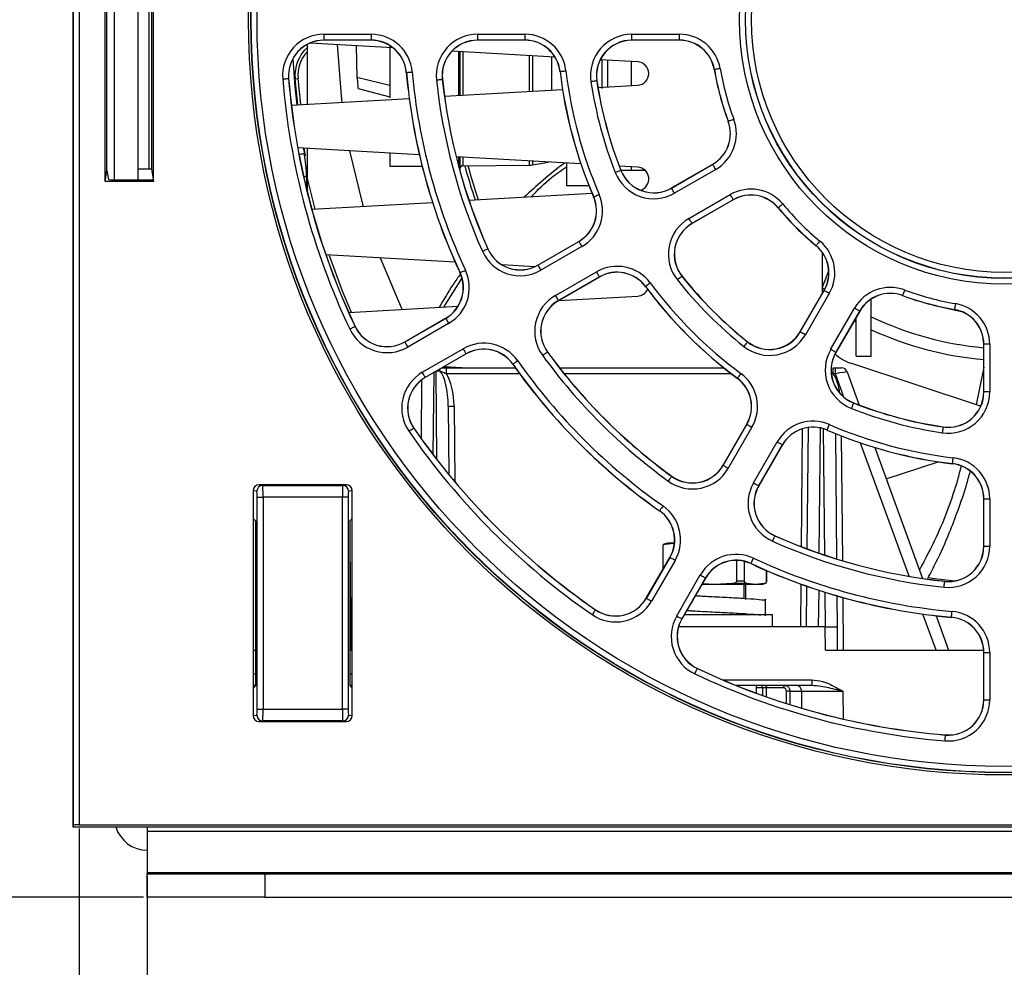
# Paper-space layout 'Sheet1' of a CAD drawing. Header units: millimetres. Extents: x -7 to 413, y -20 to 277.
# Tile 3 of 108: x 31 to 48, y 24 to 40. Entities that reach past the tile are written whole.
import ezdxf

# ---------------------------------------------------------------- set-up
doc = ezdxf.new("R2010")
doc.units = ezdxf.units.MM
doc.header["$PDSIZE"] = -1
doc.styles.add('SLDTEXTSTYLE1', font='TXT', dxfattribs={"width": 0.75})
doc.dimstyles.new('SLDDIMSTYLE1', dxfattribs={"dimtxt": 2.5, "dimasz": 3, "dimexe": 0, "dimexo": 0.0625, "dimtad": 1, "dimdec": 1, "dimlfac": 5, "dimrnd": 1e-09, "dimzin": 4, "dimdsep": 46, "dimtxsty": 'SLDTEXTSTYLE1', "dimblk1": 'CLOSED', "dimblk2": 'CLOSED', "dimsah": 1, "dimcen": 0.09, "dimadec": 0, "dimazin": 1, "dimtfac": 1, "dimtofl": 0, "dimtmove": 0, "dimatfit": 3, "dimldrblk": 'CLOSED', "dimfxl": 0, "dimfrac": 2, "dimtolj": 1, "dimtzin": 12, "dimarcsym": 0})
doc.dimstyles.new('SLDDIMSTYLE5', dxfattribs={"dimtxt": 2.5, "dimasz": 3, "dimexe": 0, "dimexo": 0.0625, "dimtad": 1, "dimdec": 0, "dimlfac": 5, "dimrnd": 1e-09, "dimzin": 12, "dimdsep": 46, "dimtxsty": 'SLDTEXTSTYLE1', "dimblk1": 'CLOSED', "dimblk2": 'CLOSED', "dimsah": 1, "dimcen": 0.09, "dimadec": 0, "dimazin": 3, "dimtfac": 1, "dimtofl": 0, "dimtmove": 0, "dimatfit": 3, "dimldrblk": 'CLOSED', "dimfxl": 0, "dimfrac": 2, "dimtolj": 1, "dimtzin": 12, "dimarcsym": 0})

# ---------------------------------------------------------------- blocks, each defined once
blk = doc.blocks.new('_Closed')
at = {"color": 0, "linetype": 'ByBlock', "lineweight": -2}
for p, q in [((-1, 0.166667), (0, 0)), ((-1, 0.166667), (-1, -0.166667)), ((0, 0), (-1, -0.166667)), ((0, 0), (-1, 0))]:
    blk.add_line(p, q, dxfattribs=at)
blk = doc.blocks.new('_D_13')
at = {"color": 0, "linetype": 'Continuous', "lineweight": -2}
for p, q in [((32.425, 26.297), (32.425, 7.647)), ((121.616, 26.297), (121.616, 7.647)), ((35.425, 7.647), (118.616, 7.647))]:
    blk.add_line(p, q, dxfattribs=at)
at = {"layer": 'Defpoints', "color": 0}
for p in [(32.425, 26.36), (121.616, 26.36), (121.616, 7.647)]:
    blk.add_point(p, dxfattribs=at)
at = {"color": 0, "lineweight": -2, "xscale": 3, "yscale": 3, "zscale": 3, "rotation": 180}
blk.add_blockref('_Closed', (32.425, 7.647), dxfattribs=at)
at = {"color": 0, "lineweight": -2, "xscale": 3, "yscale": 3, "zscale": 3}
blk.add_blockref('_Closed', (121.616, 7.647), dxfattribs=at)
at = {"color": 0, "lineweight": 18, "insert": (77.021, 10.772), "char_height": 2.5, "attachment_point": 2, "style": 'SLDTEXTSTYLE1'}
blk.add_mtext('\\A1;446.0', dxfattribs=at)
blk = doc.blocks.new('_D_14')
at = {"color": 0, "linetype": 'Continuous', "lineweight": -2}
for p, q in [((33.58, 25.487), (33.58, 15.128)), ((120.46, 25.487), (120.46, 15.128)), ((36.58, 15.128), (117.46, 15.128))]:
    blk.add_line(p, q, dxfattribs=at)
at = {"layer": 'Defpoints', "color": 0}
for p in [(33.58, 25.55), (120.46, 25.55), (120.46, 15.128)]:
    blk.add_point(p, dxfattribs=at)
at = {"color": 0, "lineweight": -2, "xscale": 3, "yscale": 3, "zscale": 3, "rotation": 180}
blk.add_blockref('_Closed', (33.58, 15.128), dxfattribs=at)
at = {"color": 0, "lineweight": -2, "xscale": 3, "yscale": 3, "zscale": 3}
blk.add_blockref('_Closed', (120.46, 15.128), dxfattribs=at)
at = {"color": 0, "lineweight": 18, "insert": (77.02, 18.253), "char_height": 2.5, "attachment_point": 2, "style": 'SLDTEXTSTYLE1'}
blk.add_mtext('\\A1;(434)', dxfattribs=at)
blk = doc.blocks.new('_D_15')
at = {"color": 0, "linetype": 'Continuous', "lineweight": -2}
for p, q in [((48.764, 87.067), (13.119, 87.067)), ((13.119, 28.128), (13.119, 84.067)), ((33.518, 25.128), (13.119, 25.128))]:
    blk.add_line(p, q, dxfattribs=at)
at = {"layer": 'Defpoints', "color": 0}
for p in [(13.119, 87.067), (48.827, 87.067), (33.58, 25.128)]:
    blk.add_point(p, dxfattribs=at)
at = {"color": 0, "lineweight": -2, "xscale": 3, "yscale": 3, "zscale": 3}
for p, rotation in [((13.119, 87.067), 90.0000000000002), ((13.119, 25.128), 270.0000000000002)]:
    blk.add_blockref('_Closed', p, dxfattribs=dict(at, rotation=rotation))
at = {"color": 0, "lineweight": 18, "insert": (9.994, 56.097), "char_height": 2.5, "attachment_point": 2, "rotation": 90, "style": 'SLDTEXTSTYLE1'}
blk.add_mtext('\\A1;310', dxfattribs=at)

psp = doc.layouts.new('Sheet1')

# ---------------------------------------------------------------- linework, layer by layer
at = {"color": 7, "linetype": 'Continuous', "lineweight": 25}
for p, q in [((32.314, 75.328), (32.314, 26.328)), ((32.321, 75.328), (32.321, 26.328)), ((32.325, 26.354), (32.325, 75.324)), ((32.425, 75.324), (32.425, 26.36)), ((32.863, 37.297), (32.863, 41.36)), ((33.02, 41.328), (33.02, 37.328)), ((33.42, 41.328), (33.42, 37.328)), ((33.685, 37.297), (33.685, 41.36)), ((32.894, 37.485), (32.894, 41.171)), ((33.651, 41.152), (33.651, 37.504)), ((33.611, 37.506), (33.611, 41.15)), ((37.753, 39.57), (36.346, 39.651)), ((36.58, 39.801), (37.383, 39.801)), ((36.58, 39.801), (36.58, 39.701)), ((37.383, 39.701), (36.58, 39.701)), ((36.58, 39.701), (36.58, 39.698)), ((37.383, 39.698), (36.58, 39.698)), ((37.383, 39.801), (37.383, 39.701)), ((37.383, 39.701), (37.383, 39.698)), ((39.191, 39.801), (39.996, 39.801)), ((39.191, 39.801), (39.191, 39.701)), ((39.996, 39.701), (39.191, 39.701)), ((39.191, 39.701), (39.191, 39.698)), ((39.996, 39.698), (39.191, 39.698)), ((39.996, 39.801), (39.996, 39.701)), ((39.996, 39.701), (39.996, 39.698)), ((41.812, 39.801), (42.622, 39.801)), ((41.812, 39.701), (41.812, 39.801)), ((42.622, 39.701), (41.812, 39.701)), ((41.812, 39.701), (41.812, 39.698)), ((42.622, 39.698), (41.812, 39.698)), ((42.622, 39.701), (42.622, 39.801)), ((42.622, 39.701), (42.622, 39.698)), ((36.3, 38.611), (36.3, 39.62)), ((37.127, 39.606), (37.143, 39.067)), ((37.701, 39.607), (37.701, 38.719)), ((40.507, 39.412), (38.757, 39.513)), ((38.891, 39.505), (38.891, 38.76)), ((41.912, 39.332), (41.276, 39.368)), ((41.301, 39.367), (41.301, 38.879)), ((41.401, 39.361), (41.401, 38.903)), ((41.801, 39.338), (41.801, 38.926)), ((37.983, 39.151), (37.98, 39.151)), ((40.594, 39.168), (40.592, 39.168)), ((43.216, 39.2), (43.213, 39.2)), ((35.979, 39.049), (35.982, 39.049)), ((36.091, 39.045), (36.141, 39.049)), ((36.136, 38.602), (36.091, 39.045)), ((36.186, 38.605), (36.141, 39.049)), ((37.701, 38.929), (37.143, 39.067)), ((38.592, 39.035), (38.594, 39.035)), ((41.216, 39.009), (41.218, 39.009)), ((37.162, 38.876), (37.701, 38.735)), ((38.63, 38.745), (40.634, 38.86)), ((41.236, 38.894), (41.912, 38.933)), ((36.027, 38.596), (38.029, 38.71)), ((43.452, 38.32), (43.449, 38.319)), ((38.202, 37.753), (36.137, 37.871)), ((36.27, 37.738), (36.246, 37.865)), ((36.3, 37.348), (36.3, 37.862)), ((37.701, 37.781), (37.701, 37.555)), ((40.947, 37.596), (38.828, 37.717)), ((38.891, 37.713), (38.891, 37.498)), ((32.863, 37.297), (32.894, 37.485)), ((32.894, 37.485), (32.92, 37.33)), ((33.611, 37.506), (33.42, 37.506)), ((33.65, 37.505), (33.678, 37.338)), ((33.651, 37.504), (33.678, 37.338)), ((37.701, 37.555), (38.249, 37.559)), ((38.94, 37.565), (40.076, 37.575)), ((40.125, 37.58), (40.395, 37.627)), ((40.701, 37.61), (40.701, 37.228)), ((41.912, 37.54), (41.598, 37.558)), ((41.624, 37.486), (41.626, 37.487)), ((41.626, 37.488), (41.801, 37.488)), ((41.801, 37.547), (41.801, 37.488)), ((41.801, 37.488), (42.036, 37.488)), ((42.485, 37.187), (43.186, 37.592)), ((42.486, 37.185), (43.187, 37.59)), ((43.237, 37.503), (42.536, 37.098)), ((43.187, 37.59), (43.186, 37.592)), ((32.96, 37.328), (33.68, 37.328)), ((33.68, 37.328), (33.685, 37.297)), ((36.3, 37.108), (36.3, 37.348)), ((33.685, 37.297), (32.863, 37.297)), ((40.701, 37.228), (41.083, 37.228)), ((42.486, 37.185), (42.485, 37.187)), ((39.045, 36.977), (41.137, 37.097)), ((41.165, 37.037), (41.163, 37.036)), ((42.783, 36.669), (43.485, 37.074)), ((43.535, 36.988), (42.833, 36.583)), ((43.536, 36.986), (42.835, 36.581)), ((43.535, 36.988), (43.536, 36.986)), ((36.374, 36.824), (38.425, 36.941)), ((44.299, 36.851), (44.297, 36.85)), ((42.833, 36.583), (42.835, 36.581)), ((39.364, 36.152), (39.367, 36.153)), ((40.215, 35.876), (40.912, 36.279)), ((40.216, 35.874), (40.913, 36.277)), ((40.963, 36.19), (40.266, 35.788)), ((40.913, 36.277), (40.912, 36.279)), ((44.944, 36.207), (44.942, 36.205)), ((38.811, 35.926), (36.614, 36.052)), ((45.051, 35.396), (45.051, 36.087)), ((40.161, 35.849), (39.608, 35.881)), ((40.216, 35.874), (40.215, 35.876)), ((38.62, 35.161), (38.923, 35.647)), ((38.895, 35.746), (38.893, 35.745)), ((40.514, 35.359), (41.211, 35.761)), ((41.261, 35.675), (40.564, 35.272)), ((41.262, 35.673), (40.565, 35.27)), ((41.261, 35.675), (41.262, 35.673)), ((42.663, 35.686), (42.665, 35.687)), ((45.051, 35.503), (45.157, 35.779)), ((42.045, 35.513), (42.043, 35.511)), ((45.088, 35.461), (45.046, 35.491)), ((40.569, 35.272), (41.912, 35.349)), ((44.673, 34.742), (45.078, 35.444)), ((44.675, 34.741), (45.08, 35.442)), ((45.167, 35.393), (44.762, 34.691)), ((45.08, 35.442), (45.078, 35.444)), ((45.881, 34.328), (45.881, 35.299)), ((46.412, 35.359), (46.411, 35.357)), ((37.003, 35.068), (38.858, 35.175)), ((40.564, 35.272), (40.565, 35.27)), ((45.19, 34.443), (45.596, 35.145)), ((37.954, 34.571), (38.649, 34.972)), ((37.955, 34.569), (38.65, 34.97)), ((38.65, 34.97), (38.649, 34.972)), ((45.682, 35.095), (45.277, 34.393)), ((45.684, 35.094), (45.279, 34.392)), ((45.621, 34.48), (45.621, 34.984)), ((45.682, 35.095), (45.684, 35.094)), ((47.293, 35.123), (47.292, 35.121)), ((37.109, 34.833), (37.111, 34.834)), ((38.7, 34.883), (38.005, 34.482)), ((45.621, 34.904), (45.586, 34.923)), ((44.675, 34.741), (44.673, 34.742)), ((37.955, 34.569), (37.954, 34.571)), ((43.778, 34.571), (43.78, 34.573)), ((45.621, 34.328), (45.621, 34.48)), ((47.791, 33.719), (47.791, 34.529)), ((47.793, 34.529), (47.791, 34.529)), ((47.893, 34.529), (47.793, 34.529)), ((47.793, 33.719), (47.793, 34.529)), ((47.893, 34.529), (47.893, 33.719)), ((38.252, 34.053), (38.948, 34.455)), ((38.998, 34.368), (38.302, 33.967)), ((38.999, 34.366), (38.304, 33.965)), ((38.998, 34.368), (38.999, 34.366)), ((40.378, 34.396), (40.38, 34.397)), ((45.277, 34.393), (45.279, 34.392)), ((45.621, 34.328), (45.881, 34.328)), ((38.587, 34.128), (38.661, 34.128)), ((38.592, 34.128), (38.661, 34.128)), ((38.923, 34.128), (38.617, 34.146)), ((38.646, 34.128), (38.671, 34.143)), ((38.661, 34.029), (38.661, 34.128)), ((38.661, 34.128), (39.834, 34.128)), ((38.747, 34.128), (38.762, 34.137)), ((39.792, 34.192), (39.79, 34.191)), ((40.583, 34.128), (43.375, 34.128)), ((45.234, 34.029), (45.234, 34.128)), ((45.234, 34.128), (45.271, 34.128)), ((45.271, 34.029), (45.271, 34.128)), ((45.271, 34.128), (45.377, 34.128)), ((47.739, 33.476), (45.531, 34.206)), ((47.791, 34.142), (47.665, 33.501)), ((38.302, 33.967), (38.304, 33.965)), ((45.271, 34.029), (45.234, 34.029)), ((45.471, 34.062), (45.677, 33.496)), ((38.237, 32.924), (38.246, 33.927)), ((43.605, 33.953), (43.604, 33.951)), ((47.793, 33.719), (47.791, 33.719)), ((47.893, 33.719), (47.793, 33.719)), ((38.693, 33.477), (38.703, 32.317)), ((45.578, 33.531), (45.579, 33.534)), ((43.363, 32.472), (43.765, 33.17)), ((43.365, 32.471), (43.767, 33.168)), ((43.767, 33.168), (43.765, 33.17)), ((47.101, 33.123), (47.102, 33.126)), ((38.108, 33.102), (38.11, 33.103)), ((43.854, 33.118), (43.451, 32.421)), ((44.794, 31.051), (44.812, 33.114)), ((45.13, 33.073), (45.129, 33.07)), ((45.27, 33.011), (45.289, 30.882)), ((43.88, 32.174), (44.283, 32.871)), ((44.369, 32.821), (43.967, 32.124)), ((44.371, 32.82), (43.969, 32.122)), ((44.369, 32.821), (44.371, 32.82)), ((45.94, 32.774), (46.75, 30.549)), ((43.365, 32.471), (43.363, 32.472)), ((46.135, 32.24), (47.017, 32.532)), ((47.26, 32.502), (47.26, 32.499)), ((42.488, 32.285), (42.49, 32.287)), ((35.479, 32.14), (35.542, 32.13)), ((36.963, 32.14), (35.479, 32.14)), ((35.542, 32.13), (36.9, 32.13)), ((36.9, 32.13), (36.963, 32.14)), ((43.967, 32.124), (43.969, 32.122)), ((35.379, 32.04), (35.379, 31.57)), ((35.442, 32.03), (35.379, 32.04)), ((37.063, 32.04), (36.999, 32.03)), ((37.063, 31.57), (37.063, 32.04)), ((35.447, 28.326), (35.447, 31.93)), ((35.447, 31.93), (35.547, 31.93)), ((35.547, 31.93), (35.547, 28.326)), ((36.894, 31.93), (35.547, 31.93)), ((36.894, 28.326), (36.894, 31.93)), ((36.994, 31.93), (36.894, 31.93)), ((36.994, 31.93), (36.994, 28.326)), ((47.791, 31.098), (47.791, 31.903)), ((47.793, 31.903), (47.791, 31.903)), ((47.793, 31.098), (47.793, 31.903)), ((47.793, 31.903), (47.893, 31.903)), ((47.893, 31.903), (47.893, 31.098)), ((42.285, 31.7), (42.283, 31.698)), ((35.379, 31.57), (35.421, 31.528)), ((35.379, 31.57), (35.379, 28.686)), ((35.421, 31.528), (35.421, 28.728)), ((37.021, 31.528), (37.063, 31.57)), ((37.021, 31.528), (37.021, 28.728)), ((37.063, 28.686), (37.063, 31.57)), ((37.021, 31.134), (37.036, 29.328)), ((42.42, 31.148), (42.368, 31.134)), ((42.381, 31.134), (42.528, 31.148)), ((42.528, 31.148), (42.42, 31.148)), ((42.536, 31.148), (42.528, 31.148)), ((44.244, 31.272), (44.245, 31.274)), ((42.338, 31.096), (42.338, 30.699)), ((42.342, 30.705), (42.342, 31.096)), ((47.793, 31.098), (47.791, 31.098)), ((47.793, 31.098), (47.893, 31.098)), ((42.057, 30.211), (42.458, 30.906)), ((42.059, 30.21), (42.461, 30.905)), ((42.547, 30.855), (42.146, 30.16)), ((42.461, 30.905), (42.458, 30.906)), ((43.592, 30.856), (43.592, 30.501)), ((43.728, 30.501), (43.728, 30.839)), ((43.838, 30.803), (43.837, 30.8)), ((44.099, 30.683), (44.099, 30.501)), ((44.102, 30.501), (44.102, 30.682)), ((42.575, 29.912), (42.976, 30.608)), ((43.063, 30.558), (42.661, 29.862)), ((43.065, 30.556), (42.663, 29.861)), ((43.22, 30.448), (43.002, 30.448)), ((43.22, 30.448), (43.008, 30.458)), ((43.063, 30.558), (43.065, 30.556)), ((43.515, 30.462), (43.22, 30.448)), ((43.913, 30.448), (43.22, 30.448)), ((43.766, 30.462), (43.515, 30.462)), ((43.728, 30.501), (43.592, 30.501)), ((43.72, 30.211), (43.72, 30.448)), ((43.75, 30.448), (43.72, 30.435)), ((43.75, 30.188), (43.75, 30.448)), ((43.913, 30.448), (43.766, 30.462)), ((44.06, 30.462), (43.913, 30.448)), ((44.02, 30.448), (43.913, 30.448)), ((44.02, 30.448), (44.073, 30.462)), ((47.127, 30.499), (47.127, 30.502)), ((44.782, 29.728), (44.788, 30.415)), ((42.059, 30.21), (42.057, 30.211)), ((43.227, 30.238), (43.224, 30.238)), ((44.09, 30.188), (44.054, 30.178)), ((44.084, 29.914), (44.084, 30.174)), ((45.294, 30.253), (45.299, 29.728)), ((41.194, 30.016), (41.196, 30.018)), ((42.72, 29.96), (42.72, 29.928)), ((42.661, 29.862), (42.663, 29.861)), ((43.22, 29.928), (42.702, 29.928)), ((44.2, 29.928), (43.22, 29.928)), ((44.2, 29.728), (44.2, 29.928)), ((46.981, 29.914), (47.194, 29.328)), ((47.244, 29.89), (47.243, 29.888)), ((45.099, 29.728), (42.607, 29.728)), ((45.102, 29.328), (45.099, 29.728)), ((45.099, 29.728), (45.299, 29.728)), ((45.299, 29.728), (45.302, 29.328)), ((35.379, 29.328), (35.421, 29.328)), ((37.021, 29.328), (37.063, 29.328)), ((45.102, 29.328), (47.789, 29.328)), ((47.793, 29.29), (47.791, 29.29)), ((47.791, 28.487), (47.791, 29.29)), ((47.793, 29.29), (47.893, 29.29)), ((47.793, 28.487), (47.793, 29.29)), ((47.893, 29.29), (47.893, 28.487)), ((42.925, 29.016), (42.926, 29.019)), ((44.873, 28.827), (44.873, 28.728)), ((35.421, 28.728), (35.379, 28.686)), ((35.421, 28.728), (35.379, 28.728)), ((35.379, 28.686), (35.379, 28.216)), ((37.021, 28.728), (37.063, 28.686)), ((37.063, 28.728), (37.021, 28.728)), ((37.063, 28.216), (37.063, 28.686)), ((44.873, 28.728), (43.591, 28.728)), ((43.931, 28.597), (43.931, 28.728)), ((44.392, 28.689), (44.092, 28.689)), ((44.7, 28.629), (44.498, 28.629)), ((44.703, 28.343), (44.7, 28.629)), ((47.793, 28.487), (47.791, 28.487)), ((47.793, 28.487), (47.893, 28.487)), ((35.447, 28.326), (35.547, 28.326)), ((35.547, 28.326), (36.894, 28.326)), ((36.994, 28.326), (36.894, 28.326)), ((35.379, 28.216), (35.442, 28.226)), ((35.542, 28.126), (35.479, 28.116)), ((35.479, 28.116), (36.963, 28.116)), ((36.9, 28.126), (35.542, 28.126)), ((36.963, 28.116), (36.9, 28.126)), ((36.999, 28.226), (37.063, 28.216)), ((47.141, 27.887), (47.142, 27.889)), ((32.321, 26.329), (32.314, 26.328)), ((32.314, 26.328), (32.321, 26.328)), ((32.325, 26.354), (32.321, 26.328)), ((32.321, 26.328), (32.96, 26.328)), ((32.425, 26.36), (60.806, 26.36)), ((32.96, 26.328), (33.58, 26.328)), ((33.58, 26.328), (33.58, 26.253)), ((33.58, 26.328), (120.46, 26.328)), ((33.58, 26.253), (120.46, 26.253)), ((33.58, 26.253), (33.58, 25.55)), ((33.58, 25.55), (120.46, 25.55)), ((33.58, 25.55), (33.58, 25.528)), ((33.58, 25.128), (33.58, 25.528)), ((33.58, 25.528), (35.58, 25.528)), ((35.58, 25.528), (35.58, 25.128)), ((35.58, 25.528), (57.12, 25.528)), ((35.58, 25.128), (33.58, 25.128)), ((35.58, 25.128), (57.12, 25.128))]:
    psp.add_line(p, q, dxfattribs=at)
at = {"color": 8, "linetype": 'Continuous', "lineweight": 25}
for p, q in [((38.871, 38.759), (38.871, 39.506)), ((38.94, 39.502), (38.94, 38.763)), ((40.076, 38.828), (40.076, 39.437)), ((40.125, 39.434), (40.125, 38.83)), ((40.453, 38.849), (40.453, 39.416)), ((36.231, 37.866), (36.249, 37.771)), ((38.871, 37.552), (38.871, 37.714)), ((38.94, 37.71), (38.94, 37.565)), ((40.076, 37.575), (40.076, 37.645)), ((40.125, 37.643), (40.125, 37.58)), ((33.678, 37.338), (33.678, 37.338)), ((36.286, 37.376), (36.237, 37.376)), ((36.286, 37.376), (36.286, 37.168)), ((36.43, 36.827), (36.3, 37.348)), ((46.963, 35.189), (47.412, 35.087)), ((38.446, 34.047), (38.434, 32.658)), ((38.502, 32.569), (38.489, 34.071)), ((39.906, 34.029), (38.661, 34.029)), ((43.501, 34.029), (40.662, 34.029)), ((45.234, 34.029), (45.213, 34.037)), ((45.417, 33.63), (45.271, 34.029)), ((38.793, 33.477), (38.804, 32.195)), ((44.694, 31.088), (44.711, 33.092)), ((45.011, 33.108), (44.992, 30.979)), ((45.089, 30.946), (45.07, 33.092)), ((45.371, 32.971), (45.389, 30.851)), ((46.525, 30.585), (45.7, 32.851)), ((42.381, 31.134), (42.368, 31.134)), ((42.342, 31.096), (42.338, 31.096)), ((44.073, 30.462), (44.06, 30.462)), ((44.102, 30.501), (44.099, 30.501)), ((44.682, 29.728), (44.688, 30.45)), ((44.987, 30.348), (44.981, 29.728)), ((45.1, 29.728), (45.095, 30.314)), ((45.395, 30.225), (45.402, 29.328)), ((46.982, 29.328), (46.759, 29.942)), ((35.379, 28.926), (35.421, 28.926)), ((37.021, 28.926), (37.063, 28.926)), ((43.352, 28.827), (44.873, 28.827)), ((44.036, 28.689), (43.931, 28.689)), ((44.036, 28.559), (44.036, 28.689)), ((44.092, 28.689), (44.093, 28.539)), ((45.4, 28.629), (45.404, 28.159))]:
    psp.add_line(p, q, dxfattribs=at)
at = {"color": 7, "linetype": 'Continuous', "lineweight": 25, "flags": 128}
for points in [[(36.808, 39.624), (36.874, 38.752), (36.886, 38.645)], [(37.983, 39.151), (37.985, 39.151), (37.991, 39.152), (38, 39.153), (38.012, 39.154), (38.027, 39.155), (38.045, 39.157), (38.063, 39.158), (38.082, 39.16)], [(40.594, 39.168), (40.597, 39.168), (40.602, 39.169), (40.612, 39.17), (40.624, 39.171), (40.639, 39.173), (40.656, 39.175), (40.674, 39.177), (40.694, 39.18)], [(43.314, 39.217), (43.295, 39.214), (43.277, 39.211), (43.26, 39.208), (43.245, 39.205), (43.233, 39.203), (43.224, 39.202), (43.218, 39.201), (43.216, 39.2)], [(35.88, 39.041), (35.899, 39.042), (35.917, 39.044), (35.934, 39.045), (35.949, 39.046), (35.962, 39.047), (35.971, 39.048), (35.977, 39.049), (35.979, 39.049)], [(38.492, 39.024), (38.512, 39.026), (38.53, 39.028), (38.547, 39.03), (38.562, 39.031), (38.574, 39.033), (38.584, 39.034), (38.59, 39.034), (38.592, 39.035)], [(41.216, 39.009), (41.214, 39.008), (41.208, 39.008), (41.199, 39.006), (41.186, 39.004), (41.171, 39.002), (41.154, 39), (41.136, 38.997), (41.117, 38.994)], [(43.545, 38.354), (43.527, 38.348), (43.51, 38.341), (43.494, 38.335), (43.48, 38.33), (43.468, 38.326), (43.459, 38.323), (43.454, 38.321), (43.452, 38.32)], [(37.018, 37.821), (37.236, 36.912), (37.247, 36.874)], [(41.624, 37.486), (41.622, 37.485), (41.616, 37.483), (41.608, 37.48), (41.596, 37.475), (41.582, 37.469), (41.566, 37.463), (41.549, 37.456), (41.531, 37.449)], [(43.237, 37.503), (43.228, 37.52), (43.219, 37.536), (43.21, 37.551), (43.202, 37.564), (43.196, 37.575), (43.192, 37.583), (43.189, 37.588), (43.187, 37.59)], [(42.536, 37.098), (42.526, 37.115), (42.517, 37.131), (42.508, 37.146), (42.501, 37.159), (42.494, 37.169), (42.49, 37.178), (42.487, 37.183), (42.486, 37.185)], [(41.165, 37.037), (41.167, 37.038), (41.173, 37.04), (41.181, 37.044), (41.193, 37.049), (41.207, 37.055), (41.222, 37.062), (41.239, 37.069), (41.257, 37.077)], [(43.535, 36.988), (43.534, 36.99), (43.531, 36.995), (43.526, 37.003), (43.52, 37.014), (43.512, 37.027), (43.504, 37.042), (43.495, 37.058), (43.485, 37.074)], [(44.376, 36.915), (44.361, 36.903), (44.347, 36.891), (44.334, 36.88), (44.322, 36.871), (44.313, 36.863), (44.306, 36.857), (44.301, 36.853), (44.299, 36.851)], [(42.833, 36.583), (42.832, 36.585), (42.829, 36.59), (42.825, 36.598), (42.818, 36.609), (42.811, 36.622), (42.802, 36.636), (42.793, 36.653), (42.783, 36.669)], [(39.273, 36.111), (39.291, 36.119), (39.308, 36.126), (39.323, 36.133), (39.337, 36.139), (39.348, 36.144), (39.357, 36.148), (39.362, 36.151), (39.364, 36.152)], [(40.913, 36.277), (40.914, 36.275), (40.917, 36.27), (40.922, 36.262), (40.928, 36.251), (40.936, 36.238), (40.944, 36.223), (40.954, 36.207), (40.963, 36.19)], [(45.008, 36.284), (44.996, 36.269), (44.984, 36.255), (44.973, 36.241), (44.963, 36.23), (44.955, 36.22), (44.949, 36.213), (44.945, 36.209), (44.944, 36.207)], [(37.537, 35.999), (37.893, 35.156), (37.91, 35.12)], [(40.216, 35.874), (40.217, 35.872), (40.22, 35.867), (40.225, 35.859), (40.231, 35.848), (40.239, 35.835), (40.247, 35.82), (40.257, 35.804), (40.266, 35.788)], [(38.895, 35.746), (38.897, 35.747), (38.902, 35.749), (38.911, 35.753), (38.922, 35.759), (38.936, 35.765), (38.951, 35.772), (38.968, 35.78), (38.986, 35.788)], [(41.211, 35.761), (41.22, 35.745), (41.23, 35.729), (41.238, 35.714), (41.246, 35.701), (41.252, 35.69), (41.257, 35.682), (41.26, 35.677), (41.261, 35.675)], [(42.663, 35.686), (42.662, 35.684), (42.657, 35.681), (42.65, 35.675), (42.64, 35.667), (42.628, 35.658), (42.615, 35.647), (42.6, 35.635), (42.585, 35.623)], [(42.126, 35.572), (42.11, 35.561), (42.095, 35.55), (42.082, 35.54), (42.069, 35.531), (42.059, 35.523), (42.052, 35.518), (42.047, 35.514), (42.045, 35.513)], [(40.514, 35.359), (40.523, 35.342), (40.533, 35.326), (40.541, 35.311), (40.549, 35.298), (40.555, 35.287), (40.56, 35.279), (40.563, 35.274), (40.564, 35.272)], [(45.167, 35.393), (45.15, 35.402), (45.134, 35.411), (45.119, 35.42), (45.106, 35.428), (45.095, 35.434), (45.087, 35.438), (45.082, 35.441), (45.08, 35.442)], [(46.447, 35.453), (46.44, 35.435), (46.434, 35.417), (46.428, 35.401), (46.423, 35.387), (46.418, 35.375), (46.415, 35.367), (46.413, 35.361), (46.412, 35.359)], [(45.682, 35.095), (45.68, 35.096), (45.675, 35.099), (45.667, 35.104), (45.656, 35.11), (45.643, 35.117), (45.628, 35.126), (45.612, 35.135), (45.596, 35.145)], [(47.31, 35.222), (47.307, 35.203), (47.303, 35.184), (47.301, 35.167), (47.298, 35.153), (47.296, 35.14), (47.294, 35.131), (47.293, 35.125), (47.293, 35.123)], [(38.65, 34.97), (38.651, 34.968), (38.654, 34.963), (38.659, 34.955), (38.665, 34.944), (38.673, 34.931), (38.681, 34.916), (38.69, 34.9), (38.7, 34.883)], [(37.018, 34.79), (37.036, 34.798), (37.053, 34.806), (37.068, 34.814), (37.082, 34.82), (37.093, 34.825), (37.102, 34.829), (37.107, 34.832), (37.109, 34.833)], [(44.762, 34.691), (44.745, 34.7), (44.729, 34.71), (44.714, 34.718), (44.701, 34.726), (44.69, 34.732), (44.682, 34.737), (44.677, 34.74), (44.675, 34.741)], [(37.955, 34.569), (37.956, 34.567), (37.959, 34.562), (37.963, 34.554), (37.97, 34.543), (37.977, 34.53), (37.986, 34.515), (37.995, 34.499), (38.005, 34.482)], [(43.778, 34.571), (43.777, 34.569), (43.773, 34.564), (43.767, 34.557), (43.759, 34.547), (43.75, 34.536), (43.739, 34.522), (43.728, 34.508), (43.716, 34.493)], [(38.998, 34.368), (38.997, 34.37), (38.994, 34.375), (38.989, 34.383), (38.983, 34.394), (38.975, 34.407), (38.967, 34.422), (38.957, 34.438), (38.948, 34.455)], [(40.378, 34.396), (40.376, 34.395), (40.371, 34.391), (40.364, 34.386), (40.354, 34.378), (40.342, 34.369), (40.328, 34.359), (40.313, 34.348), (40.297, 34.337)], [(45.277, 34.393), (45.275, 34.394), (45.27, 34.397), (45.262, 34.402), (45.251, 34.408), (45.238, 34.416), (45.223, 34.424), (45.207, 34.434), (45.19, 34.443)], [(39.874, 34.25), (39.858, 34.239), (39.843, 34.228), (39.829, 34.218), (39.817, 34.21), (39.806, 34.202), (39.799, 34.197), (39.794, 34.194), (39.792, 34.192)], [(38.302, 33.967), (38.301, 33.969), (38.298, 33.974), (38.294, 33.982), (38.287, 33.993), (38.28, 34.006), (38.271, 34.02), (38.262, 34.037), (38.252, 34.053)], [(43.665, 34.033), (43.653, 34.018), (43.642, 34.003), (43.632, 33.989), (43.623, 33.977), (43.616, 33.967), (43.61, 33.959), (43.607, 33.955), (43.605, 33.953)], [(45.578, 33.531), (45.578, 33.529), (45.575, 33.524), (45.572, 33.515), (45.567, 33.504), (45.562, 33.489), (45.556, 33.474), (45.549, 33.456), (45.542, 33.438)], [(43.767, 33.168), (43.769, 33.167), (43.774, 33.164), (43.782, 33.16), (43.793, 33.153), (43.806, 33.146), (43.821, 33.137), (43.837, 33.128), (43.854, 33.118)], [(45.13, 33.073), (45.131, 33.075), (45.133, 33.08), (45.137, 33.089), (45.142, 33.1), (45.148, 33.114), (45.154, 33.13), (45.162, 33.147), (45.169, 33.165)], [(47.101, 33.123), (47.101, 33.121), (47.1, 33.115), (47.099, 33.106), (47.097, 33.094), (47.095, 33.079), (47.092, 33.062), (47.089, 33.043), (47.086, 33.024)], [(38.108, 33.102), (38.106, 33.101), (38.102, 33.097), (38.094, 33.092), (38.084, 33.085), (38.071, 33.076), (38.057, 33.067), (38.042, 33.056), (38.026, 33.045)], [(44.283, 32.871), (44.299, 32.861), (44.315, 32.852), (44.33, 32.843), (44.343, 32.836), (44.354, 32.83), (44.362, 32.825), (44.367, 32.822), (44.369, 32.821)], [(43.365, 32.471), (43.367, 32.47), (43.372, 32.467), (43.38, 32.463), (43.391, 32.456), (43.404, 32.449), (43.419, 32.44), (43.435, 32.431), (43.451, 32.421)], [(47.26, 32.502), (47.261, 32.504), (47.261, 32.51), (47.262, 32.519), (47.264, 32.532), (47.266, 32.546), (47.268, 32.564), (47.27, 32.582), (47.272, 32.601)], [(42.488, 32.285), (42.487, 32.284), (42.484, 32.279), (42.478, 32.271), (42.471, 32.261), (42.462, 32.249), (42.452, 32.235), (42.441, 32.22), (42.43, 32.205)], [(43.88, 32.174), (43.897, 32.164), (43.913, 32.155), (43.928, 32.146), (43.941, 32.139), (43.952, 32.132), (43.96, 32.128), (43.965, 32.125), (43.967, 32.124)], [(42.342, 31.781), (42.331, 31.766), (42.321, 31.75), (42.311, 31.736), (42.302, 31.724), (42.295, 31.714), (42.289, 31.706), (42.286, 31.701), (42.285, 31.7)], [(44.203, 31.18), (44.211, 31.198), (44.219, 31.215), (44.226, 31.231), (44.232, 31.245), (44.237, 31.256), (44.241, 31.264), (44.243, 31.27), (44.244, 31.272)], [(42.547, 30.855), (42.531, 30.865), (42.514, 30.874), (42.5, 30.883), (42.487, 30.89), (42.476, 30.896), (42.468, 30.901), (42.463, 30.904), (42.461, 30.905)], [(43.838, 30.803), (43.839, 30.805), (43.842, 30.81), (43.846, 30.818), (43.851, 30.83), (43.857, 30.843), (43.865, 30.859), (43.873, 30.876), (43.881, 30.893)], [(42.976, 30.608), (42.993, 30.598), (43.009, 30.589), (43.024, 30.58), (43.037, 30.573), (43.047, 30.566), (43.056, 30.562), (43.061, 30.559), (43.063, 30.558)], [(47.287, 30.502), (46.915, 30.549), (46.854, 30.558)], [(47.117, 30.4), (47.119, 30.419), (47.121, 30.438), (47.122, 30.455), (47.124, 30.47), (47.125, 30.482), (47.126, 30.491), (47.127, 30.497), (47.127, 30.499)], [(42.146, 30.16), (42.129, 30.169), (42.113, 30.179), (42.098, 30.187), (42.085, 30.195), (42.074, 30.201), (42.066, 30.206), (42.061, 30.209), (42.059, 30.21)], [(41.194, 30.016), (41.193, 30.014), (41.19, 30.009), (41.185, 30.001), (41.177, 29.991), (41.169, 29.979), (41.159, 29.965), (41.149, 29.949), (41.138, 29.933)], [(47.244, 29.89), (47.244, 29.892), (47.244, 29.898), (47.245, 29.908), (47.246, 29.92), (47.248, 29.935), (47.249, 29.952), (47.251, 29.971), (47.252, 29.99)], [(42.575, 29.912), (42.591, 29.903), (42.607, 29.893), (42.622, 29.885), (42.635, 29.877), (42.646, 29.871), (42.654, 29.866), (42.659, 29.863), (42.661, 29.862)], [(42.883, 28.926), (42.891, 28.943), (42.899, 28.96), (42.906, 28.976), (42.913, 28.989), (42.918, 29.001), (42.922, 29.009), (42.924, 29.014), (42.925, 29.016)], [(44.092, 28.689), (44.093, 28.697), (44.094, 28.704), (44.097, 28.711), (44.1, 28.717), (44.104, 28.722), (44.108, 28.725), (44.113, 28.727), (44.118, 28.728)], [(44.392, 28.689), (44.392, 28.697), (44.394, 28.704), (44.396, 28.711), (44.399, 28.717), (44.403, 28.722), (44.408, 28.725), (44.412, 28.727), (44.417, 28.728)], [(47.133, 27.787), (47.135, 27.806), (47.136, 27.825), (47.138, 27.842), (47.139, 27.857), (47.14, 27.869), (47.141, 27.879), (47.141, 27.884), (47.141, 27.887)]]:
    psp.add_lwpolyline(points, dxfattribs=at)
at = {"color": 8, "linetype": 'Continuous', "lineweight": 25, "flags": 128}
for points in [[(36.053, 39.386), (36.089, 38.904), (36.121, 38.601)], [(36.249, 37.771), (36.23, 37.767), (36.211, 37.763), (36.194, 37.76), (36.179, 37.757), (36.167, 37.755), (36.158, 37.753)], [(37.052, 35.071), (36.899, 35.433), (36.669, 36.049)], [(44.498, 28.629), (44.498, 28.549), (44.498, 28.417)]]:
    psp.add_lwpolyline(points, dxfattribs=at)
at = {"color": 7, "linetype": 'Continuous', "lineweight": 25}
for radius in [12.84, 12.8, 12.796, 12.696, 4.499, 4.399, 4.396, 4.296]:
    psp.add_circle((48.141, 40.048), radius, dxfattribs=at)
for centre, radius, start, end in [((36.58, 39.098), 0.702, 90, 184.6976), ((36.58, 39.098), 0.602, 90, 184.6976), ((36.58, 39.098), 0.6, 90, 184.6976), ((37.383, 39.098), 0.702, 5.0464, 90), ((37.383, 39.098), 0.602, 5.0464, 90), ((37.383, 39.098), 0.6, 5.0464, 90), ((39.191, 39.098), 0.702, 90, 186.0592), ((39.191, 39.098), 0.602, 90, 186.0592), ((39.191, 39.098), 0.6, 90, 186.0592), ((39.996, 39.098), 0.702, 6.6529, 90), ((39.996, 39.098), 0.602, 6.6529, 90), ((39.996, 39.098), 0.6, 6.6529, 90), ((41.812, 39.098), 0.702, 90, 188.5364), ((41.812, 39.098), 0.602, 90, 188.5364), ((41.812, 39.098), 0.6, 90, 188.5364), ((42.622, 39.098), 0.702, 9.7671, 90), ((42.622, 39.098), 0.602, 9.7671, 90), ((42.622, 39.098), 0.6, 9.7671, 90), ((36.739, 39.098), 0.65, 132.4549, 184.6976), ((36.739, 39.098), 0.6, 137.0216, 184.6976), ((41.901, 39.132), 0.2, 273.2765, 86.7235), ((48.141, 40.048), 10.2, 185.0464, 204.9536), ((48.141, 40.048), 10.198, 185.0464, 204.9536), ((48.141, 40.048), 10.098, 185.0464, 204.9536), ((48.141, 40.048), 7.6, 186.6529, 203.3471), ((48.141, 40.048), 7.598, 186.6529, 203.3471), ((48.141, 40.048), 7.498, 186.6529, 203.3471), ((48.141, 40.048), 5, 189.7671, 200.2329), ((48.141, 40.048), 4.998, 189.7671, 200.2329), ((48.141, 40.048), 4.898, 189.7671, 200.2329), ((48.141, 40.048), 12.302, 184.6976, 205.3024), ((48.141, 40.048), 12.202, 184.6976, 205.3024), ((48.141, 40.048), 12.2, 184.6976, 205.3024), ((48.141, 40.048), 9.702, 186.0592, 203.9408), ((48.141, 40.048), 9.602, 186.0592, 203.9408), ((48.141, 40.048), 9.6, 186.0592, 203.9408), ((48.141, 40.048), 7.102, 188.5364, 201.4636), ((48.141, 40.048), 7.002, 188.5364, 201.4636), ((48.141, 40.048), 7, 188.5364, 201.4636), ((42.886, 38.111), 0.6, 300, 20.2329), ((42.886, 38.111), 0.602, 300, 20.2329), ((42.886, 38.111), 0.702, 300, 20.2329), ((34.16, 37.376), 2.125, 0, 10.7022), ((38.871, 37.498), 0.02, 330.3727, 360), ((38.941, 37.515), 0.05, 90.5, 180), ((48.3, 40.048), 9.65, 194.9064, 198.5201), ((48.3, 40.048), 9.6, 194.9836, 198.602), ((40.073, 37.875), 0.3, 270.5, 279.9485), ((42.185, 37.706), 0.602, 201.4636, 300), ((42.185, 37.706), 0.6, 201.4636, 300), ((41.901, 37.341), 0.2, 287.3435, 86.7235), ((42.185, 37.706), 0.702, 201.4636, 300), ((43.836, 36.466), 0.702, 39.7671, 120), ((40.612, 36.799), 0.6, 300, 23.3471), ((40.612, 36.799), 0.602, 300, 23.3471), ((40.612, 36.799), 0.702, 300, 23.3471), ((43.836, 36.466), 0.602, 39.7671, 120), ((43.836, 36.466), 0.6, 39.7671, 120), ((48.141, 40.048), 5, 219.7671, 230.2329), ((48.141, 40.048), 4.998, 219.7671, 230.2329), ((48.141, 40.048), 4.898, 219.7671, 230.2329), ((43.135, 36.061), 0.702, 120, 218.5364), ((43.135, 36.061), 0.602, 120, 218.5364), ((43.135, 36.061), 0.6, 120, 218.5364), ((39.915, 36.396), 0.602, 203.9408, 300), ((39.915, 36.396), 0.6, 203.9408, 300), ((44.559, 35.744), 0.6, 330, 50.2329), ((44.559, 35.744), 0.602, 330, 50.2329), ((44.559, 35.744), 0.702, 330, 50.2329), ((39.915, 36.396), 0.702, 203.9408, 300), ((41.562, 35.153), 0.702, 36.6529, 120), ((38.349, 35.492), 0.6, 300, 24.9536), ((38.349, 35.492), 0.602, 300, 24.9536), ((38.349, 35.492), 0.702, 300, 24.9536), ((41.562, 35.153), 0.602, 36.6529, 120), ((41.562, 35.153), 0.6, 36.6529, 120), ((48.141, 40.048), 7.002, 218.5364, 231.4636), ((48.141, 40.048), 7, 218.5364, 231.4636), ((48.141, 40.048), 7.6, 216.6529, 233.3471), ((48.141, 40.048), 7.598, 216.6529, 233.3471), ((48.141, 40.048), 7.498, 216.6529, 233.3471), ((48.141, 40.048), 7.102, 218.5364, 231.4636), ((46.204, 34.794), 0.702, 69.7671, 150), ((40.865, 34.751), 0.702, 120, 216.0592), ((41.901, 35.549), 0.2, 273.2765, 334.0903), ((46.204, 34.794), 0.602, 69.7671, 150), ((46.204, 34.794), 0.6, 69.7671, 150), ((48.141, 40.048), 5, 249.7671, 260.2329), ((48.141, 40.048), 4.998, 249.7671, 260.2329), ((48.141, 40.048), 4.898, 249.7671, 260.2329), ((40.865, 34.751), 0.602, 120, 216.0592), ((40.865, 34.751), 0.6, 120, 216.0592), ((47.191, 34.529), 0.702, 360, 80.2329), ((48.3, 40.048), 5.6, 244.4016, 264.7785), ((47.191, 34.529), 0.6, 360, 80.2329), ((47.191, 34.529), 0.602, 360, 80.2329), ((37.654, 35.09), 0.602, 205.3024, 300), ((37.654, 35.09), 0.6, 205.3024, 300), ((37.654, 35.09), 0.702, 205.3024, 300), ((44.153, 35.042), 0.702, 231.4636, 330), ((44.153, 35.042), 0.602, 231.4636, 330), ((44.153, 35.042), 0.6, 231.4636, 330), ((48.3, 40.048), 5.8, 245.3444, 264.959), ((39.299, 33.846), 0.702, 35.0464, 120), ((39.299, 33.846), 0.602, 35.0464, 120), ((39.299, 33.846), 0.6, 35.0464, 120), ((48.141, 40.048), 9.702, 216.0592, 233.9408), ((48.141, 40.048), 9.602, 216.0592, 233.9408), ((48.141, 40.048), 9.6, 216.0592, 233.9408), ((45.799, 34.092), 0.702, 150, 248.5364), ((45.799, 34.092), 0.602, 150, 248.5364), ((45.799, 34.092), 0.6, 150, 248.5364), ((45.751, 34.871), 0.7, 226.0826, 251.7066), ((48.141, 40.048), 10.2, 215.0464, 234.9536), ((48.141, 40.048), 10.198, 215.0464, 234.9536), ((48.141, 40.048), 10.098, 215.0464, 234.9536), ((45.377, 34.028), 0.1, 20.0007, 90), ((38.604, 33.445), 0.702, 120, 214.6976), ((38.604, 33.445), 0.602, 120, 214.6976), ((38.604, 33.445), 0.6, 120, 214.6976), ((43.246, 33.47), 0.702, 330, 53.3471), ((43.246, 33.47), 0.6, 330, 53.3471), ((43.246, 33.47), 0.602, 330, 53.3471), ((47.191, 33.719), 0.702, 261.4636, 360), ((47.191, 33.719), 0.602, 261.4636, 360), ((47.191, 33.719), 0.6, 261.4636, 360), ((38.743, 36.349), 2.873, 269.0028, 270.9972), ((48.141, 40.048), 7.002, 248.5364, 261.4636), ((48.141, 40.048), 7, 248.5364, 261.4636), ((48.141, 40.048), 7.102, 248.5364, 261.4636), ((44.891, 32.52), 0.702, 66.6529, 150), ((48.141, 40.048), 7.498, 246.6529, 263.3471), ((48.141, 40.048), 12.302, 214.6976, 235.3024), ((48.141, 40.048), 12.202, 214.6976, 235.3024), ((48.141, 40.048), 12.2, 214.6976, 235.3024), ((44.891, 32.52), 0.602, 66.6529, 150), ((44.891, 32.52), 0.6, 66.6529, 150), ((48.141, 40.048), 7.6, 246.6529, 263.3471), ((48.141, 40.048), 7.598, 246.6529, 263.3471), ((42.843, 32.772), 0.602, 233.9408, 330), ((42.843, 32.772), 0.6, 233.9408, 330), ((47.191, 31.903), 0.602, 0, 83.3471), ((47.191, 31.903), 0.6, 360, 83.3471), ((47.191, 31.903), 0.702, 0, 83.3471), ((42.843, 32.772), 0.702, 233.9408, 330), ((35.542, 32.03), 0.1, 90.0674, 180.0078), ((36.899, 32.03), 0.1, 359.9922, 89.9309), ((44.489, 31.822), 0.702, 150, 246.0592), ((44.489, 31.822), 0.602, 150, 246.0592), ((44.489, 31.822), 0.6, 150, 246.0592), ((41.939, 31.206), 0.6, 330, 54.9536), ((41.939, 31.206), 0.602, 330, 54.9536), ((41.939, 31.206), 0.702, 330, 54.9536), ((42.378, 31.096), 0.04, 105, 180), ((48.141, 40.048), 9.702, 246.0592, 263.9408), ((48.141, 40.048), 9.602, 246.0592, 263.9408), ((48.141, 40.048), 9.6, 246.0592, 263.9408), ((43.584, 30.256), 0.702, 65.0464, 150), ((47.191, 31.098), 0.702, 263.9408, 360), ((47.191, 31.098), 0.602, 263.9408, 360), ((47.191, 31.098), 0.6, 263.9408, 360), ((43.584, 30.256), 0.602, 65.0464, 150), ((43.584, 30.256), 0.6, 65.0464, 150), ((48.141, 40.048), 10.2, 245.0464, 264.9536), ((48.141, 40.048), 10.198, 245.0464, 264.9536), ((48.141, 40.048), 10.098, 245.0464, 264.9536), ((44.062, 30.501), 0.04, 285, 360), ((41.537, 30.511), 0.702, 235.3024, 330), ((41.537, 30.511), 0.602, 235.3024, 330), ((41.537, 30.511), 0.6, 235.3024, 330), ((47.191, 29.29), 0.702, 0, 84.9536), ((43.183, 29.561), 0.702, 150, 244.6976), ((43.183, 29.561), 0.602, 150, 244.6976), ((43.183, 29.561), 0.6, 150, 244.6976), ((47.191, 29.29), 0.6, 0, 84.9536), ((47.191, 29.29), 0.602, 0, 84.9536), ((48.141, 40.048), 12.202, 244.6976, 265.3024), ((48.141, 40.048), 12.2, 244.6976, 265.3024), ((48.141, 40.048), 12.302, 244.6976, 265.3024), ((44, 28.692), 0.0361, 354.2679, 81.6068), ((44.46, 27.191), 1.439, 88.4687, 90.868), ((44.6, 28.628), 0.1, 0.5, 90), ((47.191, 28.487), 0.702, 265.3024, 0), ((47.191, 28.487), 0.602, 265.3024, 0), ((47.191, 28.487), 0.6, 265.3024, 0), ((35.542, 28.226), 0.1, 179.9931, 269.9317), ((36.899, 28.226), 0.1, 270.07, 0.0069), ((33.58, 26.488), 0.56, 196.6015, 270)]:
    psp.add_arc(centre, radius, start, end, dxfattribs=at)
at = {"color": 8, "linetype": 'Continuous', "lineweight": 25}
psp.add_arc((38.414, 34.049), 0.143, 8.803, 22.7973, dxfattribs=at)
at = {"color": 7, "linetype": 'Continuous', "lineweight": 25}
for centre, major_axis, ratio, start_param, end_param in [((33.611, 37.504), (0.04, 0), 0.052408, 0.008727, 1.570796), ((32.96, 37.33), (0.04, 0), 0.052408, 3.150319, 4.712389), ((33.678, 37.138), (0, 0.2), 0.008727, 5.962325, 6.230825), ((33.678, 37.138), (0, 0.2), 0.008727, 5.962325, 6.230825), ((38.488, 34.028), (0.2, 0.001), 0.225243, 1.227831, 1.5679), ((38.493, 33.475), (-0.006, 0.633), 0.316154, 4.71247, 5.939266), ((38.493, 33.474), (-0.006, 0.678), 0.442704, 4.712474, 5.668682), ((45.271, 34.028), (0.2, 0.034), 0.003969, 0.000722, 1.568534), ((35.479, 32.04), (-0.0988, 0.0164), 0.998592, 4.877622, 6.447962), ((35.542, 31.93), (0, 0.2), 0.026204, 4.712389, 6.274459), ((36.9, 31.93), (0, 0.2), 0.026204, 0.008727, 1.570796), ((36.962, 32.04), (0.0988, 0.0164), 0.998592, 6.118409, 7.688749), ((35.442, 31.93), (0, 0.1), 0.052408, 4.712389, 6.274459), ((36.999, 31.93), (0, 0.1), 0.052408, 0.008727, 1.570796), ((44.066, 28.688), (0.04, -0.0001), 0.024583, 0.872949, 2.443441), ((45.4, 28.628), (0.7, -0.001), 0.001246, 1.570885, 3.141605), ((35.442, 28.326), (0, 0.1), 0.052408, 3.150319, 4.712389), ((35.542, 28.326), (0, 0.2), 0.026204, 3.150319, 4.712389), ((36.9, 28.326), (0, 0.2), 0.026204, 1.570796, 3.132866), ((36.999, 28.326), (0, 0.1), 0.052408, 1.570796, 3.132866), ((35.479, 28.216), (-0.0988, -0.0164), 0.998592, 6.118409, 7.688749), ((36.962, 28.216), (0.0988, -0.0164), 0.998592, 4.877622, 6.447962), ((32.425, 26.354), (0.1, 0), 0.052408, 1.570796, 3.132866)]:
    psp.add_ellipse(centre, major_axis=major_axis, ratio=ratio, start_param=start_param, end_param=end_param, dxfattribs=at)
at = {"color": 8, "linetype": 'Continuous', "lineweight": 25}
for centre, major_axis, ratio, start_param, end_param in [((45.066, 33.474), (-0.006, 0.678), 0.442704, 5.042566, 5.668682), ((42.526, -44.865), (1.338, 119.238), 0.011579, 5.374456, 5.376644)]:
    psp.add_ellipse(centre, major_axis=major_axis, ratio=ratio, start_param=start_param, end_param=end_param, dxfattribs=at)
at = {"color": 7, "linetype": 'Continuous', "lineweight": 25}
for points, knots in [([(37.143, 39.067), (37.144, 39.055), (37.147, 39.027), (37.151, 38.98), (37.156, 38.935), (37.159, 38.899), (37.161, 38.879), (37.162, 38.872), (37.162, 38.875), (37.162, 38.875)], [0, 0, 0, 0, 0.154389, 0.333165, 0.512595, 0.684829, 0.845093, 0.995055, 1, 1, 1, 1]), ([(40.674, 37.611), (40.672, 37.61), (40.543, 37.519), (40.311, 37.328), (40.089, 37.126), (39.984, 37.031)], [0, 0, 0, 0, 0.005107, 0.52686, 1, 1, 1, 1]), ([(40.104, 37.037), (40.214, 37.151), (40.397, 37.341), (40.614, 37.488), (40.701, 37.547)], [0, 0, 0, 0, 0.600183, 1, 1, 1, 1]), ([(38.9, 35.722), (38.858, 35.664), (38.728, 35.482), (38.617, 35.288), (38.541, 35.156)], [0, 0, 0, 0, 0.318901, 1, 1, 1, 1]), ([(38.661, 34.029), (38.638, 34.038), (38.602, 34.051), (38.567, 34.066), (38.555, 34.071)], [0, 0, 0, 0, 0.660016, 1, 1, 1, 1]), ([(47.408, 32.463), (47.387, 32.382), (47.281, 31.971), (47.056, 31.369), (46.796, 30.878), (46.698, 30.693)], [0, 0, 0, 0, 0.132846, 0.673109, 1, 1, 1, 1]), ([(46.843, 30.553), (46.891, 30.645), (47.023, 30.897), (47.194, 31.283), (47.361, 31.718), (47.48, 32.066), (47.54, 32.287), (47.561, 32.364)], [0, 0, 0, 0, 0.159471, 0.434553, 0.645382, 0.875277, 1, 1, 1, 1]), ([(42.342, 31.096), (42.342, 31.097), (42.342, 31.101), (42.344, 31.107), (42.348, 31.116), (42.36, 31.129), (42.372, 31.133), (42.381, 31.134), (42.381, 31.134)], [0, 0, 0, 0, 0.0532393, 0.1177353, 0.2272299, 0.4303086, 0.9973631, 1, 1, 1, 1]), ([(43.592, 30.501), (43.592, 30.499), (43.591, 30.494), (43.587, 30.487), (43.575, 30.477), (43.551, 30.467), (43.529, 30.464), (43.515, 30.462)], [0, 0, 0, 0, 0.065396, 0.147172, 0.277232, 0.536179, 1, 1, 1, 1]), ([(43.766, 30.462), (43.764, 30.463), (43.758, 30.464), (43.747, 30.468), (43.738, 30.475), (43.732, 30.484), (43.729, 30.49), (43.728, 30.497), (43.728, 30.5), (43.728, 30.501)], [0, 0, 0, 0, 0.15289, 0.398026, 0.687176, 0.791474, 0.896491, 0.964256, 1, 1, 1, 1]), ([(44.099, 30.501), (44.099, 30.499), (44.099, 30.494), (44.096, 30.487), (44.091, 30.477), (44.078, 30.467), (44.067, 30.464), (44.06, 30.462)], [0, 0, 0, 0, 0.066347, 0.148533, 0.279648, 0.541426, 1, 1, 1, 1]), ([(42.891, 30.256), (42.973, 30.251), (43.158, 30.241), (43.477, 30.226), (43.775, 30.208), (44.004, 30.191), (44.057, 30.18), (44.084, 30.174)], [0, 0, 0, 0, 0.162547, 0.370317, 0.581283, 0.788898, 1, 1, 1, 1]), ([(42.746, 30.004), (42.769, 30.003), (42.878, 29.996), (43.138, 29.982), (43.476, 29.966), (43.77, 29.948), (43.953, 29.936), (43.991, 29.929), (43.996, 29.928)], [0, 0, 0, 0, 0.0618607, 0.2882919, 0.5114639, 0.7380683, 0.9610755, 1, 1, 1, 1]), ([(44.873, 28.827), (44.933, 28.82), (45.089, 28.802), (45.259, 28.71), (45.371, 28.646), (45.4, 28.629), (45.4, 28.629)], [0, 0, 0, 0, 0.3167107, 0.8226792, 0.9961452, 1, 1, 1, 1]), ([(44.438, 28.629), (44.438, 28.633), (44.437, 28.644), (44.432, 28.661), (44.422, 28.676), (44.408, 28.687), (44.397, 28.688), (44.392, 28.689)], [0, 0, 0, 0, 0.124422, 0.340377, 0.559368, 0.779713, 1, 1, 1, 1]), ([(44.417, 28.728), (44.427, 28.727), (44.445, 28.725), (44.47, 28.707), (44.488, 28.681), (44.497, 28.653), (44.498, 28.636), (44.498, 28.629)], [0, 0, 0, 0, 0.219327, 0.43911, 0.658207, 0.874936, 1, 1, 1, 1]), ([(45.4, 28.629), (45.4, 28.629), (45.394, 28.631), (45.361, 28.639), (45.235, 28.669), (45.065, 28.714), (44.924, 28.724), (44.873, 28.728)], [0, 0, 0, 0, 0.004346, 0.028905, 0.190871, 0.710616, 1, 1, 1, 1])]:
    psp.add_open_spline(points, degree=3, knots=knots, dxfattribs=at)

# ---------------------------------------------------------------- dimensions: what is measured, and where the dimension line sits
at = {"color": 7, "linetype": 'Continuous', "lineweight": 18}
for base, p1, p2, angle, dimstyle, picture, middle in [((13.119, 87.067), (33.58, 25.128), (48.827, 87.067), 90, 'SLDDIMSTYLE5', '_D_15', (13.119, 56.097)), ((121.616, 7.647), (32.425, 26.36), (121.616, 26.36), 0, 'SLDDIMSTYLE1', '_D_13', (77.021, 7.647))]:
    dim = psp.add_linear_dim(base=base, p1=p1, p2=p2, angle=angle, dimstyle=dimstyle, dxfattribs=at)
    dim.commit()
    dim.dimension.update_dxf_attribs({"geometry": picture, "text_midpoint": middle, "dimtype": 160})
dim = psp.add_linear_dim(base=(120.46, 15.128), p1=(33.58, 25.55), p2=(120.46, 25.55), text='(<>)', dimstyle='SLDDIMSTYLE5', dxfattribs=at)
dim.commit()
dim.dimension.update_dxf_attribs({"geometry": '_D_14', "text_midpoint": (77.02, 15.128), "dimtype": 160})

doc.saveas('drawing.dxf')
